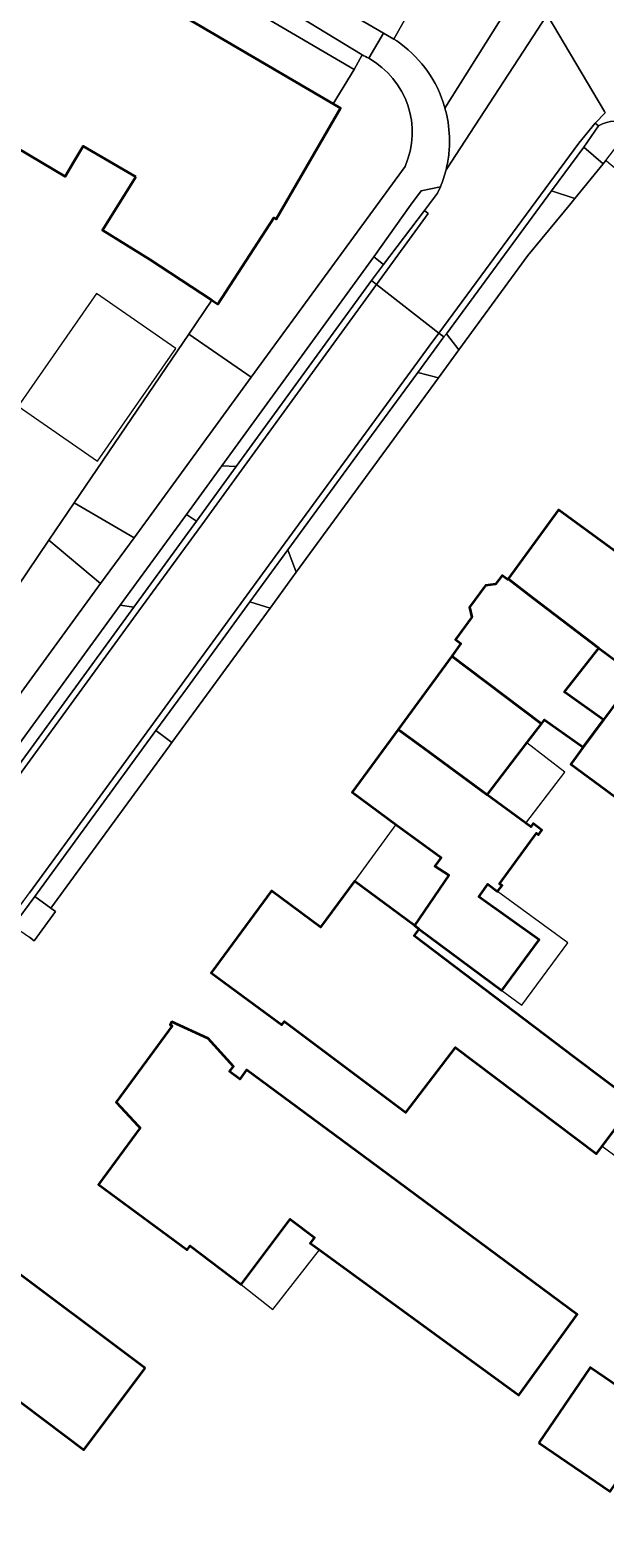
# Model space of a CAD drawing. Header units: metres. Extents: x 200176 to 205485, y 394066 to 399855.
# Tile 175 of 230: x 203987 to 204032, y 396569 to 396688. Entities that reach past the tile are written whole.
import ezdxf
from ezdxf.enums import TextEntityAlignment as Align

# ---------------------------------------------------------------- set-up
doc = ezdxf.new("R2010")
doc.units = ezdxf.units.M
for name, color, linetype, lineweight in [('B-WE-GR-BEPLANTING_CULTUUR_HEESTERS-GV', 90, 'Continuous', 18), ('B-WE-GR-HAAG-GV', 90, 'Continuous', 13), ('B-WE-IE-TERREINAFSCHEIDING_KUNSTMATIG_HEKWERK-G', 20, 'IE-TERREINAFSCHEIDING-KUNSTMATIG', 18), ('B-WE-OG-BEBOUWING-GV', 7, 'Continuous', 35), ('B-WE-OG-BEBOUWING-T18', 10, 'Continuous', 18), ('B-WE-OG-BEBOUWING_LUIFEL-GV', 7, 'Continuous', 18), ('B-WE-OG-TERREIN_ERF-GV', 7, 'Continuous', 18), ('B-WE-VH-VERHARDING_ASFALT-GV', 252, 'Continuous', 18), ('B-WE-VH-VERHARDING_BETONSTRAATSTEEN-GV', 252, 'Continuous', 18), ('B-WE-VH-VERHARDING_FUNDERING_ZAND-GV', 7, 'Continuous', 18), ('B-WE-VH-VERHARDING_SIERBESTRATING-GV', 252, 'Continuous', 18), ('B-WE-VH-VERHARDING_STRAATBAKSTEEN-GV', 252, 'Continuous', 18), ('B-WE-VH-VERHARDING_TEGEL-GV', 252, 'Continuous', 18)]:
    doc.layers.add(name, color=color, linetype=linetype, lineweight=lineweight)
doc.styles.add('NLCS-ISO-M20-T18', font='NLCS-ISO.ttf', dxfattribs={"height": 0.036})
doc.linetypes.add('IE-TERREINAFSCHEIDING-KUNSTMATIG', pattern='A,4,[82,NLCS.shx,S=0.75,R=90,X=0,Y=0],4,-2', length=10)

msp = doc.modelspace()

# ---------------------------------------------------------------- linework, layer by layer
at = {"layer": 'B-WE-GR-BEPLANTING_CULTUUR_HEESTERS-GV', "flags": 128}
for points in [[(203995.107, 396648.291), (204000.399, 396655.546), (204001.536, 396657.106), (204004.344, 396660.95), (203999.437, 396664.358), (203990.389, 396651.035)], [(203981.772, 396638.346), (203985.769, 396635.492), (203992.467, 396644.673), (203988.39, 396648.091)]]:
    msp.add_lwpolyline(points, close=True, dxfattribs=at)
at = {"layer": 'B-WE-GR-HAAG-GV', "flags": 128}
for points in [[(204018.028, 396674.11), (204019.076, 396675.483), (204019.297, 396675.979), (204017.767, 396675.666), (204016.923, 396674.52), (204014.051, 396670.453), (204014.811, 396669.847)], [(204002.044, 396653.968), (203999.239, 396650.122), (204000.043, 396649.612), (204003.178, 396653.918)], [(203995.091, 396642.825), (203994.017, 396642.964), (203981.12, 396625.284), (203981.878, 396624.723)]]:
    msp.add_lwpolyline(points, close=True, dxfattribs=at)
at = {"layer": 'B-WE-IE-TERREINAFSCHEIDING_KUNSTMATIG_HEKWERK-G', "flags": 128}
msp.add_lwpolyline([(203988.39, 396648.091), (203981.772, 396638.346)], dxfattribs=at)
at = {"layer": 'B-WE-OG-BEBOUWING-GV', "flags": 128}
for points in [[(203995.248, 396676.756), (203992.606, 396672.568), (203996.345, 396670.233), (204001.257, 396667.038), (204001.726, 396666.733), (204006.144, 396673.526), (204006.317, 396673.426), (204011.408, 396682.188), (204010.82, 396682.53), (203987.717, 396696.077), (203987.156, 396696.405), (203985.53, 396693.626), (203984.097, 396694.464), (203982.24, 396691.289), (203983.673, 396690.451), (203980.622, 396685.149), (203980.033, 396684.143), (203979.313, 396682.93), (203989.661, 396676.794), (203990.38, 396678.007), (203991.094, 396679.201)], [(204024.645, 396645.052), (204026.632, 396643.535), (204031.817, 396639.576), (204034.744, 396637.393), (204035.486, 396638.395), (204036.095, 396637.943), (204037.677, 396640.011), (204034.136, 396642.546), (204035.784, 396644.739), (204036.036, 396645.074), (204028.631, 396650.496)], [(204026.632, 396643.535), (204024.645, 396645.052), (204024.604, 396644.996), (204024.159, 396645.32), (204023.647, 396644.617), (204022.847, 396644.528), (204021.586, 396642.816), (204021.769, 396642.037), (204020.474, 396640.258), (204020.918, 396639.934), (204020.195, 396638.946), (204021.369, 396638.062), (204027.275, 396633.614), (204027.515, 396633.934), (204030.575, 396631.768), (204032.164, 396633.912), (204029.156, 396636.083), (204029.097, 396636.126), (204031.817, 396639.576)], [(204015.968, 396633.172), (204017.982, 396631.691), (204022.983, 396628.014), (204026.118, 396632.104), (204027.275, 396633.614), (204021.369, 396638.062), (204020.195, 396638.946)], [(204036.095, 396637.943), (204035.486, 396638.395), (204034.744, 396637.393), (204032.164, 396633.912), (204030.575, 396631.768), (204029.59, 396630.438), (204032.392, 396628.361), (204042.234, 396621.068), (204047.726, 396628.427), (204048.291, 396629.184), (204042.888, 396633.209), (204038.248, 396636.663), (204038.212, 396636.614), (204038.097, 396636.459), (204036.638, 396637.541)], [(204017.982, 396631.691), (204015.968, 396633.172), (204012.331, 396628.204), (204015.787, 396625.674), (204019.347, 396623.069), (204018.86, 396622.377), (204019.966, 396621.654), (204017.251, 396617.687), (204017.614, 396617.419), (204024.144, 396612.575), (204027.1, 396616.577), (204022.339, 396619.965), (204023.043, 396620.944), (204023.809, 396620.385), (204024.162, 396620.842), (204023.951, 396620.996), (204026.881, 396624.978), (204027.04, 396624.859), (204027.306, 396625.226), (204026.62, 396625.752), (204026.433, 396625.478), (204026.028, 396625.776), (204022.983, 396628.014)], [(204003.202, 396612.481), (204006.775, 396609.847), (204006.986, 396610.128), (204016.578, 396602.951), (204020.497, 396608.077), (204026.799, 396603.321), (204031.609, 396599.691), (204032.067, 396600.296), (204034.643, 396603.705), (204029.862, 396607.318), (204017.213, 396616.875), (204017.614, 396617.419), (204017.251, 396617.687), (204012.503, 396621.187), (204009.833, 396617.565), (204005.953, 396620.425), (204001.19, 396613.964)], [(203995.427, 396601.901), (203995.598, 396601.72), (203992.311, 396597.258), (203999.296, 396592.112), (203999.536, 396592.432), (204003.567, 396589.367), (204007.428, 396594.526), (204009.357, 396593.074), (204009.016, 396592.631), (204009.743, 396592.101), (204025.49, 396580.631), (204030.09, 396587), (204013.842, 396599.02), (204003.99, 396606.3), (204003.455, 396605.576), (204002.651, 396606.17), (204002.948, 396606.572), (204000.969, 396608.775), (203998.081, 396610.104), (203997.968, 396609.859), (203998.123, 396609.788), (203993.683, 396603.749)], [(203995.975, 396582.761), (203984.51, 396591.35), (203979.687, 396584.911), (203981.688, 396583.413), (203991.149, 396576.327)], [(204027.075, 396576.88), (204032.711, 396573.041), (204036.764, 396578.992), (204031.128, 396582.831)]]:
    msp.add_lwpolyline(points, close=True, dxfattribs=at)
at = {"layer": 'B-WE-OG-BEBOUWING_LUIFEL-GV', "flags": 128}
for points in [[(204012.49, 396685.226), (203989.317, 396698.814), (203987.717, 396696.077), (204010.82, 396682.53)], [(203992.149, 396667.569), (203985.968, 396658.686), (203992.225, 396654.332), (203998.406, 396663.216)], [(204026.118, 396632.104), (204022.983, 396628.014), (204026.028, 396625.776), (204029.117, 396629.801)], [(204019.966, 396621.654), (204018.86, 396622.377), (204019.347, 396623.069), (204015.787, 396625.674), (204012.503, 396621.187), (204017.251, 396617.687)], [(204024.144, 396612.575), (204025.718, 396611.413), (204029.354, 396616.337), (204023.809, 396620.385), (204023.043, 396620.944), (204022.339, 396619.965), (204027.1, 396616.577)], [(204034.635, 396598.399), (204037.51, 396602.292), (204034.978, 396604.158), (204034.643, 396603.705), (204032.067, 396600.296)], [(204007.428, 396594.526), (204003.567, 396589.367), (204006.067, 396587.386), (204009.743, 396592.101), (204009.016, 396592.631), (204009.357, 396593.074)]]:
    msp.add_lwpolyline(points, close=True, dxfattribs=at)
at = {"layer": 'B-WE-OG-TERREIN_ERF-GV', "flags": 128}
for points in [[(204012.49, 396685.226), (204013.114, 396686.384), (203983.715, 396704.24), (203982.901, 396702.732), (203986.007, 396700.875), (203989.317, 396698.814)], [(204032.164, 396633.912), (204034.744, 396637.393), (204031.817, 396639.576), (204029.097, 396636.126), (204029.156, 396636.083)], [(203999.296, 396592.112), (203992.311, 396597.258), (203995.598, 396601.72), (203995.427, 396601.901), (203993.683, 396603.749), (203998.123, 396609.788), (203997.968, 396609.859), (203998.081, 396610.104), (204000.969, 396608.775), (204002.948, 396606.572), (204002.651, 396606.17), (204003.455, 396605.576), (204003.99, 396606.3), (204013.842, 396599.02), (204030.09, 396587), (204025.49, 396580.631), (204009.743, 396592.101), (204009.016, 396592.631), (204009.357, 396593.074), (204007.428, 396594.526), (204003.567, 396589.367), (203999.536, 396592.432)], [(203981.688, 396583.413), (203979.687, 396584.911), (203984.51, 396591.35), (203995.975, 396582.761), (203991.149, 396576.327)], [(204027.075, 396576.88), (204031.128, 396582.831), (204036.764, 396578.992), (204032.711, 396573.041)]]:
    msp.add_lwpolyline(points, close=True, dxfattribs=at)
for points in [[(203985.53, 396693.626), (203987.156, 396696.405), (203987.717, 396696.077), (204010.82, 396682.53), (204012.49, 396685.226), (203989.317, 396698.814), (203986.007, 396700.875)], [(203981.772, 396638.346), (203988.39, 396648.091), (203990.389, 396651.035), (203999.437, 396664.358), (204001.257, 396667.038), (203996.345, 396670.233), (203992.606, 396672.568), (203995.248, 396676.756), (203991.094, 396679.201), (203990.38, 396678.007), (203989.661, 396676.794), (203979.313, 396682.93)], [(204082.473, 396637.962), (204079.369, 396634.656), (204078.649, 396635.365), (204068.314, 396645.535), (204067.594, 396646.244), (204067.087, 396646.727), (204056.947, 396656.379), (204056.44, 396656.862), (204056.196, 396657.082), (204053.223, 396659.757), (204052.897, 396660.051), (204053.017, 396660.202), (204053.41, 396660.625), (204050.311, 396663.21), (204050.156, 396663.045), (204032.401, 396678.012), (204032.346, 396678.058), (204032.135, 396677.799), (204029.899, 396675.052), (204029.59, 396674.673), (204026.203, 396670.568), (204020.75, 396663.113)], [(204020.75, 396663.113), (204019.137, 396660.91), (204007.919, 396645.574), (204005.844, 396642.739), (204000.826, 396635.879), (203998.097, 396632.148), (203997.898, 396631.876), (203988.526, 396619.065), (203988.899, 396618.793), (203987.22, 396616.487), (203986.843, 396616.762)], [(204032.392, 396628.361), (204029.59, 396630.438), (204030.575, 396631.768), (204027.515, 396633.934), (204027.275, 396633.614), (204026.118, 396632.104), (204022.983, 396628.014), (204026.028, 396625.776), (204026.433, 396625.478), (204026.62, 396625.752), (204027.306, 396625.226), (204027.04, 396624.859), (204026.881, 396624.978), (204023.951, 396620.996), (204024.162, 396620.842), (204023.809, 396620.385), (204023.043, 396620.944), (204022.339, 396619.965), (204027.1, 396616.577), (204024.144, 396612.575), (204017.614, 396617.419), (204017.213, 396616.875), (204029.862, 396607.318), (204034.643, 396603.705), (204032.067, 396600.296), (204031.609, 396599.691), (204026.799, 396603.321), (204020.497, 396608.077), (204016.578, 396602.951), (204006.986, 396610.128), (204006.775, 396609.847), (204003.202, 396612.481), (204001.19, 396613.964), (204005.953, 396620.425), (204009.833, 396617.565), (204012.503, 396621.187), (204017.251, 396617.687), (204019.966, 396621.654), (204018.86, 396622.377), (204019.347, 396623.069), (204015.787, 396625.674), (204012.331, 396628.204), (204015.968, 396633.172), (204020.195, 396638.946), (204020.918, 396639.934), (204020.474, 396640.258), (204021.769, 396642.037), (204021.586, 396642.816), (204022.847, 396644.528), (204023.647, 396644.617), (204024.159, 396645.32), (204024.604, 396644.996), (204024.645, 396645.052), (204028.631, 396650.496), (204036.036, 396645.074)]]:
    msp.add_lwpolyline(points, dxfattribs=at)
at = {"layer": 'B-WE-VH-VERHARDING_ASFALT-GV', "flags": 128}
for points in [[(203984.904, 396705.677), (203989.463, 396703.017), (204009.273, 396691.339), (204014.798, 396688.107), (204015.619, 396687.627), (204018.557, 396692.927), (203993.935, 396707.362), (203987.634, 396711.024), (203983.217, 396713.511)], [(204030.086, 396693.344), (204029.528, 396692.42), (204029.483, 396692.349), (204027.835, 396689.735), (204027.724, 396689.555), (204032.248, 396681.936), (204032.26, 396681.916), (204032.313, 396681.827)], [(204032.248, 396681.936), (204027.724, 396689.555), (204019.738, 396677.333)], [(204019.297, 396675.979), (204019.076, 396675.483), (204018.028, 396674.11), (204018.323, 396673.885), (204014.247, 396668.269), (204019.172, 396664.429), (204027.573, 396675.816), (204030.233, 396679.422), (204031.51, 396680.998), (204032.313, 396681.827), (204032.26, 396681.916), (204032.248, 396681.936)]]:
    msp.add_lwpolyline(points, dxfattribs=at)
at = {"layer": 'B-WE-VH-VERHARDING_ASFALT-GV'}
msp.add_lwpolyline([(204019.738, 396677.333, -0.0429662), (204019.297, 396675.979)], format="xyb", dxfattribs=at)
at = {"layer": 'B-WE-VH-VERHARDING_ASFALT-GV', "flags": 128}
msp.add_lwpolyline([(203953.843, 396575.081), (203960.798, 396584.612), (203969.846, 396597.011), (203972.118, 396600.12), (203986.851, 396620.274), (203996.428, 396633.376), (203998.91, 396636.771), (204003.744, 396643.384), (204007.039, 396647.892), (204012.794, 396655.765), (204016.994, 396661.472), (204018.41, 396663.396), (204019.172, 396664.429), (204014.247, 396668.269), (204003.582, 396653.624), (204000.447, 396649.317), (203995.495, 396642.53), (203981.736, 396623.68), (203958.36, 396591.656), (203950.852, 396581.394), (203945.729, 396574.393), (203944.88, 396573.233), (203949.755, 396569.379)], close=True, dxfattribs=at)
at = {"layer": 'B-WE-VH-VERHARDING_BETONSTRAATSTEEN-GV', "flags": 128}
for points in [[(204022.857, 396690.53), (204020.262, 396692.111), (204020.203, 396692.015), (204018.92, 396692.714), (204018.557, 396692.927), (204015.619, 396687.627), (204015.85, 396687.492)], [(204019.656, 396682.199), (204024.448, 396689.85)], [(204013.114, 396686.384), (204012.49, 396685.226), (204010.82, 396682.53), (204011.408, 396682.188), (204006.317, 396673.426), (204006.144, 396673.526), (204001.726, 396666.733), (204001.257, 396667.038), (203999.437, 396664.358), (204004.344, 396660.95), (204016.504, 396677.594)], [(204032.313, 396681.827), (204031.51, 396680.998), (204031.786, 396680.797)]]:
    msp.add_lwpolyline(points, dxfattribs=at)
at = {"layer": 'B-WE-VH-VERHARDING_BETONSTRAATSTEEN-GV'}
for points in [[(204015.85, 396687.492, -0.1613854), (204019.493, 396682.719)], [(204013.637, 396686.122, 0.0221661), (204013.114, 396686.384)], [(204016.504, 396677.594, 0.386945), (204013.637, 396686.122)], [(204019.493, 396682.719, -0.0133549), (204019.656, 396682.199)], [(204031.786, 396680.797, -0.2294409), (204034.353, 396680.96)]]:
    msp.add_lwpolyline(points, format="xyb", dxfattribs=at)
at = {"layer": 'B-WE-VH-VERHARDING_FUNDERING_ZAND-GV', "flags": 128}
for points in [[(204019.297, 396675.979), (204017.767, 396675.666), (204016.923, 396674.52), (204014.051, 396670.453), (204014.811, 396669.847), (204018.028, 396674.11), (204019.076, 396675.483)], [(204003.178, 396653.918), (204002.044, 396653.968), (203999.239, 396650.122), (204000.043, 396649.612)], [(203995.091, 396642.825), (203994.017, 396642.964), (203981.12, 396625.284), (203981.878, 396624.723)]]:
    msp.add_lwpolyline(points, close=True, dxfattribs=at)
at = {"layer": 'B-WE-VH-VERHARDING_SIERBESTRATING-GV', "flags": 128}
for points in [[(204002.044, 396653.968), (204003.178, 396653.918), (204013.852, 396668.576), (204014.811, 396669.847), (204014.051, 396670.453)], [(203994.017, 396642.964), (203995.091, 396642.825), (204000.043, 396649.612), (203999.239, 396650.122)]]:
    msp.add_lwpolyline(points, close=True, dxfattribs=at)
at = {"layer": 'B-WE-VH-VERHARDING_STRAATBAKSTEEN-GV', "flags": 128}
for points in [[(204030.233, 396679.422), (204027.573, 396675.816), (204019.172, 396664.429), (204019.574, 396664.133), (204019.764, 396664.39), (204028.073, 396675.652), (204030.614, 396679.097), (204031.786, 396680.797), (204031.51, 396680.998)], [(204029.899, 396675.052), (204032.135, 396677.799), (204030.614, 396679.097), (204028.073, 396675.652)], [(204020.75, 396663.113), (204026.203, 396670.568), (204029.59, 396674.673), (204029.899, 396675.052), (204028.073, 396675.652), (204019.764, 396664.39)], [(204013.852, 396668.576), (204014.247, 396668.269), (204018.323, 396673.885), (204018.028, 396674.11), (204014.811, 396669.847)], [(204019.137, 396660.91), (204020.75, 396663.113), (204019.764, 396664.39), (204019.574, 396664.133), (204018.813, 396663.099), (204017.514, 396661.336)], [(204007.919, 396645.574), (204019.137, 396660.91), (204017.514, 396661.336), (204013.198, 396655.47), (204007.251, 396647.334)], [(203992.467, 396644.673), (203995.107, 396648.291), (203990.389, 396651.035), (203988.39, 396648.091)], [(204005.844, 396642.739), (204007.919, 396645.574), (204007.251, 396647.334), (204004.25, 396643.229)], [(203998.097, 396632.148), (204000.826, 396635.879), (204005.844, 396642.739), (204004.25, 396643.229), (203999.314, 396636.476), (203996.831, 396633.08)], [(203988.526, 396619.065), (203997.898, 396631.876), (203998.097, 396632.148), (203996.831, 396633.08), (203987.26, 396619.986)], [(203986.843, 396616.762), (203987.22, 396616.487), (203988.899, 396618.793), (203988.526, 396619.065), (203987.26, 396619.986), (203985.573, 396617.678)]]:
    msp.add_lwpolyline(points, close=True, dxfattribs=at)
for points in [[(204031.786, 396680.797), (204030.614, 396679.097), (204032.135, 396677.799), (204032.346, 396678.058), (204034.504, 396680.863), (204034.353, 396680.96)], [(203981.736, 396623.68), (203995.495, 396642.53), (204000.447, 396649.317), (204003.582, 396653.624), (204014.247, 396668.269), (204013.852, 396668.576), (204003.178, 396653.918), (204000.043, 396649.612), (203995.091, 396642.825), (203981.878, 396624.723)], [(203985.573, 396617.678), (203987.26, 396619.986), (203996.831, 396633.08), (203999.314, 396636.476), (204004.25, 396643.229), (204007.251, 396647.334), (204013.198, 396655.47), (204017.514, 396661.336), (204018.813, 396663.099), (204019.574, 396664.133), (204019.172, 396664.429), (204018.41, 396663.396), (204016.994, 396661.472), (204012.794, 396655.765), (204007.039, 396647.892), (204003.744, 396643.384), (203998.91, 396636.771), (203996.428, 396633.376), (203986.851, 396620.274)]]:
    msp.add_lwpolyline(points, dxfattribs=at)
at = {"layer": 'B-WE-VH-VERHARDING_STRAATBAKSTEEN-GV'}
msp.add_lwpolyline([(204034.353, 396680.96, 0.2294409), (204031.786, 396680.797)], format="xyb", dxfattribs=at)
at = {"layer": 'B-WE-VH-VERHARDING_TEGEL-GV', "flags": 128}
for points in [[(204013.637, 396686.122), (204014.798, 396688.107), (204009.273, 396691.339), (203989.463, 396703.017), (203984.904, 396705.677), (203980.514, 396708.149), (203976.075, 396710.53), (203972.487, 396712.356), (203967.527, 396714.735), (203961.083, 396717.572), (203954.539, 396720.171), (203948.16, 396722.457), (203941.703, 396724.51), (203937.265, 396725.803), (203933.576, 396726.788), (203933.319, 396726.854), (203927.125, 396728.441), (203919.941, 396730.283), (203911.307, 396732.494), (203908.19, 396733.292)], [(203983.715, 396704.24), (204013.114, 396686.384)], [(204024.448, 396689.85), (204019.656, 396682.199)], [(204019.738, 396677.333), (204027.724, 396689.555), (204026.931, 396689.512)], [(204015.85, 396687.492), (204015.619, 396687.627), (204014.798, 396688.107), (204013.637, 396686.122)], [(204016.504, 396677.594), (204004.344, 396660.95), (204001.536, 396657.106), (204000.399, 396655.546), (203995.107, 396648.291), (203992.467, 396644.673), (203985.769, 396635.492), (203984.989, 396634.423), (203975.516, 396621.437), (203965.551, 396607.776), (203963.029, 396604.32), (203955.733, 396594.318), (203952.883, 396590.411), (203941.638, 396574.996), (203939.186, 396571.59)], [(203940.619, 396569.634), (203943.843, 396574.097), (203946.108, 396577.218), (203949.22, 396581.456), (203949.769, 396582.212), (203955.115, 396589.54), (203957.208, 396592.423), (203964.02, 396601.78), (203965.491, 396603.86), (203980.574, 396624.536), (203981.12, 396625.284), (203994.017, 396642.964), (203999.239, 396650.122), (204002.044, 396653.968), (204014.051, 396670.453), (204016.923, 396674.52), (204017.767, 396675.666), (204019.297, 396675.979)]]:
    msp.add_lwpolyline(points, dxfattribs=at)
at = {"layer": 'B-WE-VH-VERHARDING_TEGEL-GV'}
for points in [[(204019.493, 396682.719, 0.1613854), (204015.85, 396687.492)], [(204013.114, 396686.384, -0.0221661), (204013.637, 396686.122)], [(204013.637, 396686.122, -0.386945), (204016.504, 396677.594)], [(204019.656, 396682.199, 0.0133549), (204019.493, 396682.719)], [(204020.008, 396679.925, 0.0605422), (204019.656, 396682.199)], [(204019.656, 396682.199, -0.0605422), (204020.008, 396679.925)], [(204019.967, 396678.667, 0.0341967), (204020.008, 396679.925)], [(204020.008, 396679.925, -0.0341967), (204019.967, 396678.667)], [(204019.738, 396677.333, 0.0352239), (204019.967, 396678.667)], [(204019.967, 396678.667, -0.0352239), (204019.738, 396677.333)], [(204019.297, 396675.979, 0.0429662), (204019.738, 396677.333)]]:
    msp.add_lwpolyline(points, format="xyb", dxfattribs=at)

# ---------------------------------------------------------------- texts
at = {"layer": 'B-WE-OG-BEBOUWING-T18', "style": 'NLCS-ISO-M20-T18'}
for s, rotation, p in [('3', 323.8, (204029.778, 396645.292)), ('5', 323.6, (204024.849, 396640.501)), ('7', 323.8, (204021.785, 396634.347)), ('9', 323.8, (204017.782, 396628.879)), ('11', 323.6, (204007, 396615.104)), ('11a', 323.7, (203999.159, 396604.444))]:
    msp.add_text(s, height=0.036, rotation=rotation, dxfattribs=at).set_placement(p, align=Align.MIDDLE)

doc.saveas('drawing.dxf')
